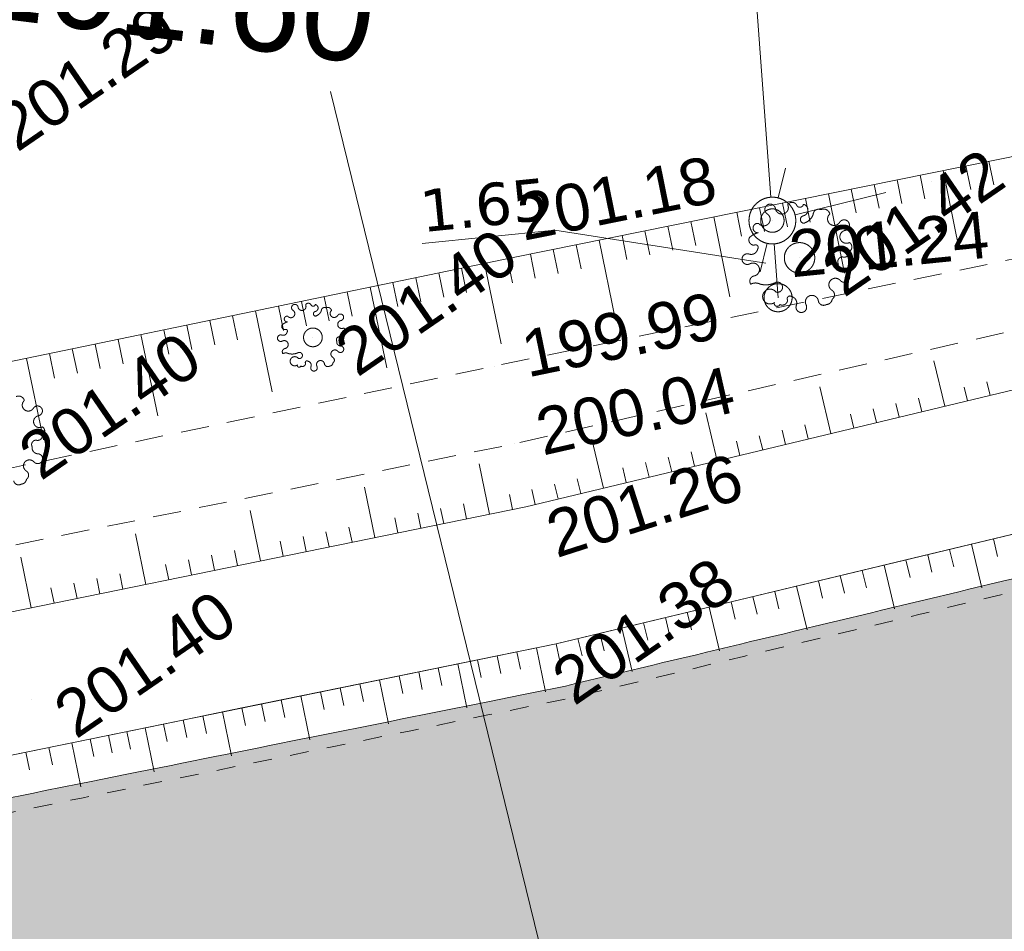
# Model space of a CAD drawing. Header units: millimetres. Extents: x -446952 to 537903, y -185749 to 168493.
# Tile 64 of 155: x -7689 to 13359, y 102304 to 121791. Entities that reach past the tile are written whole.
import ezdxf
from ezdxf.xclip import XClip

# ---------------------------------------------------------------- set-up
doc = ezdxf.new("R2010")
doc.units = ezdxf.units.MM
doc.header["$MEASUREMENT"] = 0
doc.header["$XCLIPFRAME"] = 0
for name, pattern in [('CHEMIN', [3000, 2000, -1000]), ('FOSSE', [1000, 600, -400]), ('Grille', [800, 400, -400]), ('Wipeout_Contour', [1000, 0, -1000])]:
    doc.linetypes.add(name, pattern=pattern)
for name, color, linetype in [('02 AF-17-0322 ZAE POMME- CHANTIER-2018-09-26_2_0000-VALORIS-NOUE DERIV BASSIN', 7, 'Continuous'), ('02 AF-17-0322 ZAE POMME- CHANTIER-2018-09-26_2_0000-VALORIS-NOUE DERIV BASSIN EAU MAX RETENTION', 7, 'Continuous'), ('02 AF-17-0322 ZAE POMME- CHANTIER-2018-09-26_2_02-PAP-EP TEXTE POUR 2000°', 7, 'Continuous'), ('02 AF-17-0322 ZAE POMME- CHANTIER-2018-09-26_2_2D - Dessins placés - Géomètre.2D', 7, 'Continuous'), ('02 AF-17-0322 ZAE POMME- CHANTIER-2018-09-26_2_X-PTS TOPO-TEXTE TOPOALT', 7, 'Continuous'), ('02 AF-17-0322 ZAE POMME- CHANTIER-2018-09-26_2_X-PTS TOPO-TOPOPOINT', 7, 'Continuous'), ('02 AF-17-0322 ZAE POMME- CHANTIER-2018-09-26_2_Y - FDP TOPO-COTATION', 7, 'Continuous'), ('02 AF-17-0322 ZAE POMME- CHANTIER-2018-09-26_2_Y - FDP TOPO-LIMITES', 7, 'Continuous'), ('02 AF-17-0322 ZAE POMME- CHANTIER-2018-09-26_2_Y - FDP TOPO-LIMITES_ 08115', 7, 'Continuous'), ('02 AF-17-0322 ZAE POMME- CHANTIER-2018-09-26_2_Y-FDP TOPO-TOP_AXE_FOSSE', 7, 'Continuous'), ('02 AF-17-0322 ZAE POMME- CHANTIER-2018-09-26_2_Y-FDP TOPO-TOP_BARBULE', 7, 'Continuous'), ('02 AF-17-0322 ZAE POMME- CHANTIER-2018-09-26_2_Y-FDP TOPO-TOP_BORNE', 7, 'Continuous'), ('02 AF-17-0322 ZAE POMME- CHANTIER-2018-09-26_2_Y-FDP TOPO-TOP_TALUS', 7, 'Continuous'), ('02 AF-17-0322 ZAE POMME- CHANTIER-2018-09-26_2_Y-FDP TOPO-TOP_VEGETATION_symb', 7, 'Continuous'), ('2D - Dessins placés - Géomètre.2D', 7, 'Continuous')]:
    doc.layers.add(name, color=color, linetype=linetype)
doc.styles.add('STYLE_GENERE_3', font='verdana.ttf')
doc.styles.add('STYLE_GENERE_4', font='txt')

# ---------------------------------------------------------------- blocks, each defined once
blk = doc.blocks.new('Dessin_1_2', base_point=(-56559339, -2771872408))
at = {"color": 254, "linetype": 'Wipeout_Contour', "lineweight": 0, "ltscale": 2094265.569888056}
blk.add_wipeout([(-446952, -185749), (537903, -185749), (537903, 168493), (-446952, 168064)], dxfattribs=at).dxf.layer = '02 AF-17-0322 ZAE POMME- CHANTIER-2018-09-26_2_2D - Dessins placés - Géomètre.2D'
at = {"layer": '02 AF-17-0322 ZAE POMME- CHANTIER-2018-09-26_2_0000-VALORIS-NOUE DERIV BASSIN EAU MAX RETENTION', "linetype": 'Continuous', "lineweight": 15}
blk.add_hatch(color=255, dxfattribs=at).paths.add_polyline_path([(-43836, 87490), (-43564, 87484), (-43337, 87480), (-43085, 87475), (-42310, 87463), (-41536, 87457), (-40610, 87458), (-40012, 87462), (-39077, 87470), (-38177, 87494), (-36770, 87536), (-35763, 87590), (-34263, 87683), (-33614, 87735), (-32734, 87810), (-31731, 87907), (-30760, 88007), (-29790, 88116), (-28823, 88233), (-27858, 88360), (-26896, 88496), (-26052, 88622), (-25210, 88755), (-24369, 88895), (-24301, 88911), (-24287, 88915), (-23359, 89076), (-22433, 89246), (-21509, 89425), (-20529, 89623), (-1920, 93460), (-1279, 93592), (-961, 93658), (-314, 93791), (-2, 93855), (650, 93990), (957, 94053), (1615, 94189), (1916, 94251), (2580, 94387), (2875, 94448), (3545, 94586), (3834, 94646), (4510, 94785), (4793, 94843), (5475, 94984), (5752, 95041), (6439, 95182), (6711, 95237), (7404, 95381), (7669, 95436), (8369, 95581), (8628, 95635), (9333, 95781), (9586, 95833), (10298, 95981), (10544, 96032), (11263, 96181), (11503, 96231), (12228, 96381), (12461, 96430), (13193, 96581), (13420, 96628), (14158, 96781), (14378, 96827), (15123, 96982), (15337, 97026), (16088, 97182), (16296, 97225), (17053, 97382), (17255, 97424), (17986, 97576), (18172, 97614), (18803, 97746), (18957, 97778), (19588, 97909), (19525, 98275), (18551, 104509), (18140, 107138), (17611, 110525), (17546, 110803), (17237, 110730), (17042, 110680), (16895, 110646), (16851, 110635), (16211, 110484), (16016, 110434), (15376, 110283), (15182, 110234), (14471, 110066), (14257, 110012), (13538, 109842), (13323, 109787), (12603, 109618), (12388, 109563), (11669, 109393), (11454, 109339), (10734, 109169), (10520, 109114), (9800, 108944), (9585, 108890), (8865, 108720), (8651, 108666), (7930, 108496), (7717, 108442), (6996, 108271), (6782, 108217), (6061, 108047), (5848, 107993), (5126, 107823), (4914, 107769), (4192, 107598), (3979, 107545), (3256, 107399), (3042, 107356), (2321, 107211), (2105, 107168), (1387, 107024), (1168, 106980), (452, 106836), (231, 106792), (-482, 106648), (-706, 106603), (-1417, 106460), (-1643, 106415), (-2351, 106273), (-2580, 106227), (-3286, 106085), (-3517, 106039), (-4220, 105897), (-4454, 105851), (-5186, 105703), (-5434, 105654), (-6164, 105507), (-6414, 105457), (-7142, 105311), (-7395, 105260), (-8119, 105114), (-8375, 105063), (-9097, 104918), (-9356, 104866), (-10074, 104722), (-10336, 104669), (-11052, 104525), (-11317, 104472), (-12030, 104329), (-12297, 104276), (-13007, 104133), (-13277, 104079), (-13985, 103936), (-14258, 103882), (-14962, 103740), (-15238, 103685), (-15940, 103544), (-16219, 103488), (-16917, 103348), (-17199, 103291), (-17895, 103151), (-18180, 103094), (-18873, 102955), (-19160, 102898), (-19850, 102759), (-20141, 102701), (-20828, 102563), (-21121, 102504), (-21805, 102366), (-22101, 102307), (-22783, 102170), (-23082, 102110), (-23760, 101974), (-24062, 101914), (-24698, 101786), (-24985, 101728), (-25618, 101601), (-25908, 101543), (-26538, 101416), (-26831, 101358), (-27314, 101261), (-27559, 101211), (-28117, 101069), (-28382, 101001), (-28938, 100859), (-29204, 100791), (-29758, 100650), (-30026, 100581), (-30654, 100421), (-30962, 100343), (-31587, 100183), (-31898, 100104), (-32520, 99945), (-32834, 99865), (-33453, 99706), (-33769, 99626), (-34386, 99468), (-34705, 99387), (-35338, 99225), (-35669, 99141), (-36389, 98957), (-36757, 98863), (-37653, 98634), (-38096, 98522), (-38952, 98536), (-39382, 98543), (-40087, 98555), (-40462, 98562), (-41054, 98571), (-41388, 98577), (-41881, 98585), (-42162, 98590), (-42164, 98590), (-42654, 98599), (-42937, 98603), (-43427, 98612), (-43711, 98617), (-44161, 98624), (-44167, 98181), (-44167, 98181), (-44167, 98181), (-44167, 98181), (-44167, 98180), (-43887, 90522), (-43886, 90522), (-43819, 88703), (-43823, 88464), (-43826, 88212)])
blk.add_hatch(color=255, dxfattribs=at).paths.add_polyline_path([(-43836, 87490), (-43564, 87484), (-43337, 87480), (-43085, 87475), (-42310, 87463), (-41536, 87457), (-40610, 87458), (-40012, 87462), (-39077, 87470), (-38177, 87494), (-36770, 87536), (-35763, 87590), (-34263, 87683), (-33614, 87735), (-32734, 87810), (-31731, 87907), (-30760, 88007), (-29790, 88116), (-28823, 88233), (-27858, 88360), (-26896, 88496), (-26052, 88622), (-25210, 88755), (-24369, 88895), (-24301, 88911), (-24287, 88915), (-23359, 89076), (-22433, 89246), (-21509, 89425), (-20529, 89623), (-1920, 93460), (-1279, 93592), (-961, 93658), (-314, 93791), (-2, 93855), (650, 93990), (957, 94053), (1615, 94189), (1916, 94251), (2580, 94387), (2875, 94448), (3545, 94586), (3834, 94646), (4510, 94785), (4793, 94843), (5475, 94984), (5752, 95041), (6439, 95182), (6711, 95237), (7404, 95381), (7669, 95436), (8369, 95581), (8628, 95635), (9333, 95781), (9586, 95833), (10298, 95981), (10544, 96032), (11263, 96181), (11503, 96231), (12228, 96381), (12461, 96430), (13193, 96581), (13420, 96628), (14158, 96781), (14378, 96827), (15123, 96982), (15337, 97026), (16088, 97182), (16296, 97225), (17053, 97382), (17255, 97424), (17986, 97576), (18172, 97614), (18803, 97746), (18957, 97778), (19588, 97909), (19525, 98275), (18551, 104509), (18140, 107138), (17611, 110525), (17546, 110803), (17237, 110730), (17042, 110680), (16895, 110646), (16851, 110635), (16211, 110484), (16016, 110434), (15376, 110283), (15182, 110234), (14471, 110066), (14257, 110012), (13538, 109842), (13323, 109787), (12603, 109618), (12388, 109563), (11669, 109393), (11454, 109339), (10734, 109169), (10520, 109114), (9800, 108944), (9585, 108890), (8865, 108720), (8651, 108666), (7930, 108496), (7717, 108442), (6996, 108271), (6782, 108217), (6061, 108047), (5848, 107993), (5126, 107823), (4914, 107769), (4192, 107598), (3979, 107545), (3256, 107399), (3042, 107356), (2321, 107211), (2105, 107168), (1387, 107024), (1168, 106980), (452, 106836), (231, 106792), (-482, 106648), (-706, 106603), (-1417, 106460), (-1643, 106415), (-2351, 106273), (-2580, 106227), (-3286, 106085), (-3517, 106039), (-4220, 105897), (-4454, 105851), (-5186, 105703), (-5434, 105654), (-6164, 105507), (-6414, 105457), (-7142, 105311), (-7395, 105260), (-8119, 105114), (-8375, 105063), (-9097, 104918), (-9356, 104866), (-10074, 104722), (-10336, 104669), (-11052, 104525), (-11317, 104472), (-12030, 104329), (-12297, 104276), (-13007, 104133), (-13277, 104079), (-13985, 103936), (-14258, 103882), (-14962, 103740), (-15238, 103685), (-15940, 103544), (-16219, 103488), (-16917, 103348), (-17199, 103291), (-17895, 103151), (-18180, 103094), (-18873, 102955), (-19160, 102898), (-19850, 102759), (-20141, 102701), (-20828, 102563), (-21121, 102504), (-21805, 102366), (-22101, 102307), (-22783, 102170), (-23082, 102110), (-23760, 101974), (-24062, 101914), (-24698, 101786), (-24985, 101728), (-25618, 101601), (-25908, 101543), (-26538, 101416), (-26831, 101358), (-27314, 101261), (-27559, 101211), (-28117, 101069), (-28382, 101001), (-28938, 100859), (-29204, 100791), (-29758, 100650), (-30026, 100581), (-30654, 100421), (-30962, 100343), (-31587, 100183), (-31898, 100104), (-32520, 99945), (-32834, 99865), (-33453, 99706), (-33769, 99626), (-34386, 99468), (-34705, 99387), (-35338, 99225), (-35669, 99141), (-36389, 98957), (-36757, 98863), (-37653, 98634), (-38096, 98522), (-38952, 98536), (-39382, 98543), (-40087, 98555), (-40462, 98562), (-41054, 98571), (-41388, 98577), (-41881, 98585), (-42162, 98590), (-42164, 98590), (-42654, 98599), (-42937, 98603), (-43427, 98612), (-43711, 98617), (-44161, 98624), (-44167, 98181), (-44167, 98181), (-44167, 98181), (-44167, 98181), (-44167, 98180), (-43887, 90522), (-43886, 90522), (-43819, 88703), (-43823, 88464), (-43826, 88212)])
at = {"layer": '02 AF-17-0322 ZAE POMME- CHANTIER-2018-09-26_2_0000-VALORIS-NOUE DERIV BASSIN', "color": 7, "linetype": 'Continuous', "lineweight": 15}
for p, q in [((12657, 110579), (12881, 109646)), ((13125, 110691), (13214, 110318)), ((11723, 110355), (11812, 109982)), ((12190, 110467), (12280, 110094)), ((10788, 110131), (11012, 109198)), ((11255, 110243), (11345, 109870)), ((9853, 109907), (9943, 109534)), ((10321, 110019), (10410, 109646)), ((8919, 109683), (9142, 108750)), ((9386, 109795), (9476, 109422)), ((7984, 109460), (8074, 109086)), ((8451, 109571), (8541, 109198)), ((7517, 109348), (7606, 108974)), ((6582, 109124), (6671, 108750)), ((7049, 109236), (7273, 108302)), ((5647, 108900), (5737, 108526)), ((6115, 109012), (6204, 108638)), ((4713, 108676), (4802, 108302)), ((5180, 108788), (5404, 107854)), ((3778, 108452), (3861, 108077)), ((4245, 108564), (4335, 108190)), ((2519, 108194), (2596, 107818)), ((2939, 108280), (3016, 107904)), ((3358, 108366), (3551, 107426)), ((1680, 108023), (1872, 107082)), ((2099, 108108), (2176, 107732)), ((840, 107851), (917, 107475)), ((1260, 107937), (1337, 107561)), ((-419, 107594), (-342, 107217)), ((1, 107679), (193, 106739)), ((421, 107765), (498, 107389)), ((-1258, 107422), (-1181, 107046)), ((-838, 107508), (-761, 107132)), ((-2517, 107164), (-2440, 106788)), ((-2097, 107250), (-2020, 106874)), ((-1678, 107336), (-1485, 106396)), ((-3356, 106993), (-3164, 106052)), ((-2937, 107079), (-2860, 106702)), ((-4615, 106735), (-4538, 106359)), ((-4196, 106821), (-4119, 106445)), ((-3776, 106907), (-3699, 106531)), ((-5399, 106575), (-5322, 106199)), ((-5007, 106655), (-4815, 105715)), ((-6575, 106335), (-6383, 105394)), ((-6183, 106415), (-6106, 106039)), ((-5791, 106495), (-5714, 106119)), ((-7555, 106135), (-7478, 105758)), ((-7065, 106235), (-6988, 105859))]:
    blk.add_line(p, q, dxfattribs=at)
at = {"layer": '02 AF-17-0322 ZAE POMME- CHANTIER-2018-09-26_2_0000-VALORIS-NOUE DERIV BASSIN', "color": 7, "linetype": 'Continuous', "lineweight": 15, "flags": 128}
for points in [[(91712, 125425), (73856, 123927), (55171, 122427), (36316, 118608), (17325, 114783), (3128, 111381), (-28411, 104933), (-38552, 102306), (-51293, 102476), (-73254, 103353), (-90002, 103813), (-113722, 106251), (-139344, 106901), (-162975, 107906), (-173992, 108148)], [(14994, 111139), (13125, 110691), (11255, 110243), (9386, 109795), (7517, 109348), (5647, 108900), (3778, 108452), (2099, 108108), (421, 107765), (-1258, 107422), (-2937, 107079), (-4615, 106735), (-6575, 106335), (-8534, 105934)], [(91957, 122435), (74101, 120937), (55590, 119451), (36910, 115667), (17971, 111853), (3778, 108451), (-27734, 102009), (-38190, 99301), (-51372, 99477), (-73355, 100354), (-90197, 100817), (-113914, 103255), (-139446, 103902), (-163072, 104907), (-174058, 105149)]]:
    blk.add_lwpolyline(points, dxfattribs=at)
at = {"layer": '02 AF-17-0322 ZAE POMME- CHANTIER-2018-09-26_2_0000-VALORIS-NOUE DERIV BASSIN', "color": 7, "linetype": 'Grille', "lineweight": 15, "flags": 128}
blk.add_lwpolyline([(15645, 110061), (15274, 109972), (13401, 109524), (11529, 109075), (9656, 108626), (7783, 108178), (5911, 107729), (4038, 107280), (2355, 106936), (673, 106592), (-1010, 106248), (-2692, 105904), (-4375, 105560), (-6334, 105159), (-8294, 104759), (-10253, 104358), (-12213, 103957), (-14172, 103557), (-16132, 103156), (-18091, 102756), (-20051, 102355), (-22010, 101954), (-23970, 101554), (-25640, 101212), (-27311, 100871), (-28515, 100567), (-29928, 100201), (-31486, 99798), (-33044, 99394), (-34602, 98990), (-35692, 98708), (-36781, 98426), (-39630, 98120), (-41393, 98143), (-43182, 98167), (-44457, 98184), (-46194, 98207), (-47931, 98231), (-49668, 98254), (-51404, 98277), (-52964, 98339), (-54523, 98401), (-56082, 98464), (-57641, 98526), (-59400, 98596), (-61160, 98666), (-62700, 98728), (-64558, 98802), (-65667, 98846), (-66777, 98891), (-66777, 98891)], dxfattribs=at)
at = {"layer": '02 AF-17-0322 ZAE POMME- CHANTIER-2018-09-26_2_0000-VALORIS-NOUE DERIV BASSIN EAU MAX RETENTION', "color": 255, "linetype": 'Continuous', "lineweight": 15, "flags": 128}
blk.add_lwpolyline([(13538, 109842), (13323, 109787), (12603, 109618), (12388, 109563), (11669, 109393), (11454, 109339), (10734, 109169), (10520, 109114), (9800, 108944), (9585, 108890), (8865, 108720), (8651, 108666), (7930, 108496), (7717, 108442), (6996, 108271), (6782, 108217), (6061, 108047), (5848, 107993), (5126, 107823), (4914, 107769), (4192, 107598), (3979, 107545), (3256, 107399), (3042, 107356), (2321, 107211), (2105, 107168), (1387, 107024), (1168, 106980), (452, 106836), (231, 106792), (-482, 106648), (-706, 106603), (-1417, 106460), (-1643, 106415), (-2351, 106273), (-2580, 106227), (-3286, 106085), (-3517, 106039), (-4220, 105897), (-4454, 105851), (-5186, 105703), (-5434, 105654), (-6164, 105507), (-6414, 105457), (-7142, 105311), (-7395, 105260), (-8119, 105114)], dxfattribs=at)
blk.add_lwpolyline([(13538, 109842), (13323, 109787), (12603, 109618), (12388, 109563), (11669, 109393), (11454, 109339), (10734, 109169), (10520, 109114), (9800, 108944), (9585, 108890), (8865, 108720), (8651, 108666), (7930, 108496), (7717, 108442), (6996, 108271), (6782, 108217), (6061, 108047), (5848, 107993), (5126, 107823), (4914, 107769), (4192, 107598), (3979, 107545), (3256, 107399), (3042, 107356), (2321, 107211), (2105, 107168), (1387, 107024), (1168, 106980), (452, 106836), (231, 106792), (-482, 106648), (-706, 106603), (-1417, 106460), (-1643, 106415), (-2351, 106273), (-2580, 106227), (-3286, 106085), (-3517, 106039), (-4220, 105897), (-4454, 105851), (-5186, 105703), (-5434, 105654), (-6164, 105507), (-6414, 105457), (-7142, 105311), (-7395, 105260), (-8119, 105114)], dxfattribs=at)
at = {"layer": '02 AF-17-0322 ZAE POMME- CHANTIER-2018-09-26_2_02-PAP-EP TEXTE POUR 2000°', "color": 30, "linetype": 'Continuous', "lineweight": 15, "true_color": 0xff6600, "flags": 128}
blk.add_lwpolyline([(-1045, 120253), (6317, 90238)], dxfattribs=at)
at = {"layer": '02 AF-17-0322 ZAE POMME- CHANTIER-2018-09-26_2_X-PTS TOPO-TOPOPOINT', "color": 14, "linetype": 'Continuous', "lineweight": 15, "true_color": 0xa80f02}
for p, q in [((8401, 117497), (8401, 117497)), ((2859, 116706), (2859, 116706)), ((8982, 116701), (8982, 116701)), ((8523, 115848), (8523, 115848)), ((-1421, 115000), (-1421, 115000)), ((2451, 114384), (2451, 114384)), ((2882, 112725), (2882, 112725)), ((3128, 111381), (3128, 111381)), ((3215, 107973), (3215, 107973)), ((-7435, 107263), (-7435, 107263))]:
    blk.add_line(p, q, dxfattribs=at)
at = {"layer": '02 AF-17-0322 ZAE POMME- CHANTIER-2018-09-26_2_Y - FDP TOPO-COTATION', "color": 14, "linetype": 'Continuous', "lineweight": 15, "true_color": 0xa80f02, "flags": 128}
blk.add_lwpolyline([(914, 117008), (3748, 117293), (8259, 116586)], dxfattribs=at)
at = {"layer": '02 AF-17-0322 ZAE POMME- CHANTIER-2018-09-26_2_Y - FDP TOPO-LIMITES', "color": 14, "linetype": 'Continuous', "lineweight": 15, "true_color": 0xa80f02, "flags": 128}
blk.add_lwpolyline([(8439, 117000), (8524, 115849)], dxfattribs=at)
at = {"layer": '02 AF-17-0322 ZAE POMME- CHANTIER-2018-09-26_2_Y - FDP TOPO-LIMITES_ 08115', "color": 14, "linetype": 'Continuous', "lineweight": 15, "true_color": 0xa80f02, "flags": 128}
blk.add_lwpolyline([(4654, 168260), (8366, 117997)], dxfattribs=at)
at = {"layer": '02 AF-17-0322 ZAE POMME- CHANTIER-2018-09-26_2_Y-FDP TOPO-TOP_AXE_FOSSE', "color": 14, "linetype": 'FOSSE', "lineweight": 15, "true_color": 0xa80f02, "flags": 128}
for points in [[(-173635, 111097), (-163208, 110641), (-138859, 109613), (-113461, 109923), (-89261, 106019), (-73175, 105871), (-51327, 104800), (-38712, 104081), (-28205, 107923), (2451, 114384), (16900, 117366), (36362, 122067), (55670, 125689), (74381, 127386), (91061, 129498), (118815, 130789), (135648, 132251), (150939, 132823), (169239, 134503), (186000, 134734), (199470, 135798), (221187, 136848), (237829, 137579), (253508, 138717), (266943, 141200), (285544, 145247), (298668, 146889), (320992, 150221), (335074, 152343), (352159, 155754), (362953, 157003), (370561, 158699), (372110, 158664)], [(-173543, 108848), (-163179, 108602), (-139093, 108086), (-113690, 108226), (-89791, 104497), (-51223, 103683), (-38572, 103163), (-27796, 106508), (2882, 112725), (36368, 120320), (55589, 123772), (74393, 125729), (91176, 127572), (118522, 129134), (136272, 130134), (151622, 131280), (169382, 132771), (186065, 133094), (198563, 134059), (221076, 135387), (237792, 135739), (253487, 137445), (267190, 139999), (285899, 143335), (299075, 145212), (321701, 149020), (335407, 151051), (353028, 154144), (363632, 155409), (370508, 157075), (372110, 158664), (373294, 156694)]]:
    blk.add_lwpolyline(points, dxfattribs=at)
at = {"layer": '02 AF-17-0322 ZAE POMME- CHANTIER-2018-09-26_2_Y-FDP TOPO-TOP_BARBULE', "color": 14, "linetype": 'Continuous', "lineweight": 15, "true_color": 0xa80f02}
for p, q in [((13029, 118765), (13132, 118259)), ((12049, 118567), (12391, 116876)), ((12539, 118666), (12642, 118159)), ((11069, 118368), (11172, 117860)), ((11559, 118468), (11662, 117960)), ((10089, 118170), (10192, 117661)), ((10579, 118269), (10682, 117761)), ((8619, 117872), (8722, 117362)), ((9109, 117972), (9212, 117462)), ((9599, 118071), (9943, 116372)), ((7639, 117674), (7742, 117163)), ((8129, 117773), (8232, 117262)), ((6658, 117475), (6762, 116963)), ((7149, 117575), (7494, 115869)), ((5678, 117277), (5782, 116764)), ((6168, 117376), (6272, 116864)), ((4698, 117079), (5045, 115366)), ((5188, 117178), (5292, 116664)), ((3718, 116880), (3822, 116365)), ((4208, 116979), (4312, 116465)), ((2738, 116681), (2845, 116166)), ((3228, 116781), (3332, 116266)), ((1759, 116478), (1866, 115963)), ((2249, 116580), (2604, 114863)), ((780, 116276), (887, 115760)), ((1269, 116377), (1376, 115861)), ((-200, 116073), (157, 114350)), ((290, 116174), (397, 115658)), ((-1668, 115768), (-1561, 115250)), ((-1179, 115870), (-1072, 115352)), ((-689, 115971), (-582, 115454)), ((-2648, 115566), (-2289, 113836)), ((-2158, 115667), (-2051, 115149)), ((-3627, 115363), (-3519, 114843)), ((-3137, 115464), (-3030, 114945)), ((-4606, 115160), (-4498, 114640)), ((-4116, 115261), (-4009, 114741)), ((-5585, 114957), (-5477, 114436)), ((-5096, 115059), (-4736, 113322)), ((-6564, 114754), (-6456, 114232)), ((-6075, 114856), (-5967, 114334)), ((-7544, 114552), (-7183, 112809)), ((-7054, 114653), (-6946, 114130)), ((12085, 113527), (11851, 114502)), ((9654, 112944), (9414, 113943)), ((12571, 113644), (12501, 113935)), ((13057, 113760), (12988, 114050)), ((11599, 113410), (11528, 113704)), ((10626, 113177), (10555, 113474)), ((11112, 113294), (11042, 113589)), ((7223, 112362), (6977, 113384)), ((10140, 113061), (10068, 113359)), ((9167, 112828), (9095, 113129)), ((4791, 111779), (4541, 112825)), ((8195, 112595), (8122, 112899)), ((8681, 112711), (8609, 113014)), ((7709, 112478), (7636, 112784)), ((6250, 112129), (6176, 112438)), ((6736, 112245), (6662, 112553)), ((2354, 111222), (2135, 112294)), ((5278, 111896), (5203, 112208)), ((5764, 112012), (5689, 112323)), ((4305, 111663), (4230, 111978)), ((-95, 110722), (-315, 111797)), ((3819, 111546), (3743, 111863)), ((2844, 111323), (2779, 111644)), ((3333, 111430), (3256, 111748)), ((1865, 111122), (1799, 111444)), ((-2544, 110221), (-2765, 111300)), ((395, 110822), (329, 111144)), ((885, 110922), (819, 111244)), ((1375, 111022), (1309, 111344)), ((-585, 110622), (-651, 110944)), ((-4994, 109720), (-5215, 110802)), ((-1564, 110421), (-1631, 110744)), ((-1075, 110521), (-1141, 110844)), ((-2054, 110321), (-2120, 110644)), ((-7443, 109219), (-7665, 110305)), ((-3524, 110021), (-3590, 110345)), ((-3034, 110121), (-3100, 110445)), ((-4504, 109820), (-4570, 110145)), ((-4014, 109921), (-4080, 110245)), ((-5483, 109620), (-5550, 109945)), ((-6463, 109420), (-6530, 109745)), ((-5973, 109520), (-6040, 109845)), ((-6953, 109320), (-7020, 109645))]:
    blk.add_line(p, q, dxfattribs=at)
at = {"layer": '02 AF-17-0322 ZAE POMME- CHANTIER-2018-09-26_2_Y-FDP TOPO-TOP_BORNE', "color": 14, "linetype": 'Continuous', "lineweight": 15, "true_color": 0xa80f02}
for p, q in [((8525, 117982), (8681, 118616)), ((8138, 116404), (8287, 117011))]:
    blk.add_line(p, q, dxfattribs=at)
for radius in [500, 250]:
    blk.add_circle((8401, 117497), radius, dxfattribs=at)
at = {"layer": '02 AF-17-0322 ZAE POMME- CHANTIER-2018-09-26_2_Y-FDP TOPO-TOP_BORNE', "color": 254, "linetype": 'Continuous', "lineweight": 15, "true_color": 0xcccccc}
blk.add_circle((8523, 115848), 300, dxfattribs=at)
at = {"layer": '02 AF-17-0322 ZAE POMME- CHANTIER-2018-09-26_2_Y-FDP TOPO-TOP_TALUS', "color": 14, "linetype": 'Continuous', "lineweight": 15, "true_color": 0xa80f02, "flags": 128}
for points in [[(-165864, 125293), (-168586, 118789), (-170194, 111881), (-163541, 111927), (-138745, 111694), (-113257, 111143), (-88799, 109037), (-73095, 108458), (-51160, 107676), (-27998, 110315), (2859, 116706), (16284, 119424), (36285, 124200), (55596, 127335), (74042, 129304), (91266, 130823), (118485, 132951), (134993, 133977), (150917, 135244), (169513, 136066), (186155, 136906), (199533, 137838), (221051, 138829), (232716, 139647)], [(-173992, 108148), (-162975, 107906), (-139344, 106901), (-113722, 106251), (-90002, 103813), (-73254, 103353), (-51293, 102476), (-38552, 102306), (-28411, 104933), (3128, 111381), (17325, 114783), (36316, 118608), (48994, 121176)]]:
    blk.add_lwpolyline(points, dxfattribs=at)
at = {"layer": '02 AF-17-0322 ZAE POMME- CHANTIER-2018-09-26_2_Y-FDP TOPO-TOP_TALUS', "color": 14, "linetype": 'CHEMIN', "lineweight": 15, "true_color": 0xa80f02, "flags": 128}
blk.add_lwpolyline([(8886, 117618), (11798, 118340)], dxfattribs=at)
at = {"layer": '02 AF-17-0322 ZAE POMME- CHANTIER-2018-09-26_2_Y-FDP TOPO-TOP_VEGETATION_symb', "color": 14, "linetype": 'Continuous', "lineweight": 15, "true_color": 0xa80f02}
for centre, radius in [((8982, 116701), 325), ((-1421, 115000), 200)]:
    blk.add_circle(centre, radius, dxfattribs=at)
for centre, radius, start, end in [((8822, 117775), 112, 31.3311, 146.0264), ((8354, 117735), 114, 122.8855, 236.5676), ((8354, 117735), 114, 9.2034, 122.8855), ((8604, 117775), 139, 189.2034, 287.8855), ((8604, 117775), 139, 287.8855, 26.5676), ((8990, 117858), 76.2, 198.9443, 350.2391), ((9036, 117722), 126, 280.8662, 76.6805), ((9388, 117626), 114, 64.5271, 178.2092), ((9497, 117607), 136, 12.6751, 116.2428), ((8215, 117523), 139, 317.8855, 56.5676), ((9080, 117520), 80.7, 105.1807, 281.8722), ((8993, 117729), 298, 288.5917, 340.5581), ((9720, 117532), 139, 130.845, 229.5271), ((9720, 117532), 139, 229.5271, 328.2092), ((9935, 117399), 114, 34.5271, 148.2092), ((9935, 117399), 114, 280.845, 34.5271), ((8215, 116807), 447, 105.2234, 133.085), ((8088, 117338), 99.9, 78.8358, 276.0121), ((8215, 117523), 139, 219.2034, 317.8855), ((9983, 117150), 139, 100.845, 199.5271), ((8013, 117084), 114, 154.5271, 268.2092), ((9983, 117150), 139, 199.5271, 298.2092), ((9989, 116933), 112, 302.9727, 57.668), ((7949, 116913), 139, 250.845, 349.5271), ((8041, 116923), 56.9, 321.2464, 124.1152), ((9936, 116829), 114, 250.845, 4.5271), ((7866, 116673), 114, 70.845, 184.5271), ((7866, 116673), 114, 184.5271, 298.2092), ((9903, 116618), 104, 92.3583, 207.86), ((7986, 116450), 139, 19.5271, 118.2092), ((7986, 116450), 139, 280.845, 19.5271), ((9948, 116544), 139, 169.5271, 268.2092), ((9940, 116291), 114, 334.5271, 88.2092), ((8033, 116202), 114, 100.845, 214.5271), ((9748, 116125), 139, 139.5271, 238.2092), ((9748, 116125), 139, 40.845, 139.5271), ((9940, 116291), 114, 220.845, 334.5271), ((8039, 115954), 209, 64.1181, 118.6182), ((8261, 116594), 471, 253.8932, 297.7486), ((8352, 115873), 159, 35.7158, 305.1897), ((8510, 116072), 109, 254.8995, 105.4725), ((9615, 115910), 114, 304.5271, 58.2092), ((8613, 115804), 114, 242.8855, 356.5676), ((8775, 115828), 56.9, 49.6048, 212.4736), ((8783, 115735), 139, 339.2034, 77.8855), ((9246, 115759), 139, 107.8855, 206.5676), ((9246, 115759), 139, 9.2034, 107.8855), ((9496, 115799), 114, 189.2034, 302.8855), ((9553, 115830), 127, 272.1486, 353.5436), ((-1807, 115636), 70.3, 122.8855, 236.5676), ((-1807, 115636), 70.3, 9.2034, 122.8855), ((-1893, 115506), 85.6, 317.8855, 56.5676), ((-1654, 115661), 85.6, 189.2034, 287.8855), ((-1654, 115661), 85.6, 287.8855, 26.5676), ((-1520, 115661), 69.1, 31.3311, 146.0264), ((-1416, 115712), 46.9, 198.9443, 350.2391), ((-1388, 115628), 77.7, 280.8662, 76.6805), ((-1414, 115632), 183, 288.5917, 340.5581), ((-1171, 115569), 70.3, 64.5271, 178.2092), ((-1104, 115558), 83.5, 12.6751, 116.2428), ((-967, 115511), 85.6, 130.845, 229.5271), ((8504, 115726), 62.3, 164.2629, 338.0851), ((9020, 115646), 114, 159.2034, 272.8855), ((9020, 115646), 114, 272.8855, 26.5676), ((-1971, 115392), 61.5, 78.8358, 276.0121), ((-1893, 115506), 85.6, 219.2034, 317.8855), ((-1360, 115504), 49.7, 105.1807, 281.8722), ((-967, 115511), 85.6, 229.5271, 328.2092), ((-834, 115429), 70.3, 34.5271, 148.2092), ((-805, 115276), 85.6, 100.845, 199.5271), ((-834, 115429), 70.3, 280.845, 34.5271), ((-2017, 115236), 70.3, 154.5271, 268.2092), ((-1893, 115065), 275, 105.2234, 133.085), ((-2000, 115136), 35, 321.2464, 124.1152), ((-805, 115276), 85.6, 199.5271, 298.2092), ((-802, 115142), 69.1, 302.9727, 57.668), ((-2108, 114983), 70.3, 70.845, 184.5271), ((-2108, 114983), 70.3, 184.5271, 298.2092), ((-2057, 115130), 85.6, 250.845, 349.5271), ((-2034, 114846), 85.6, 19.5271, 118.2092), ((-855, 114949), 63.9, 92.3583, 207.86), ((-834, 115079), 70.3, 250.8449, 4.5271), ((-2005, 114693), 70.3, 100.845, 214.5271), ((-2034, 114846), 85.6, 280.845, 19.5271), ((-950, 114646), 85.6, 40.845, 139.5271), ((-827, 114903), 85.6, 169.5271, 268.2092), ((-832, 114747), 70.3, 220.845, 334.5271), ((-832, 114747), 70.3, 334.5271, 88.2092), ((-2001, 114540), 128, 64.1181, 118.6182), ((-1865, 114934), 290, 253.8932, 297.7486), ((-1809, 114490), 98.1, 35.7158, 305.1897), ((-1712, 114613), 67.3, 254.8995, 105.4725), ((-1258, 114420), 85.6, 107.8855, 206.5676), ((-1258, 114420), 85.6, 9.2034, 107.8855), ((-950, 114646), 85.6, 139.5271, 238.2092), ((-1032, 114513), 70.3, 304.5271, 58.2092), ((-1716, 114400), 38.3, 164.2629, 338.0851), ((-1648, 114448), 70.3, 242.8855, 356.5676), ((-1548, 114463), 35, 49.6048, 212.4736), ((-1543, 114406), 85.6, 339.2034, 77.8855), ((-1398, 114350), 70.3, 159.2034, 272.8855), ((-1398, 114350), 70.3, 272.8855, 26.5676), ((-1105, 114445), 70.3, 189.2034, 302.8855), ((-1069, 114464), 78, 272.1486, 353.5436), ((-7712, 113621), 125, 12.6751, 116.2428), ((-7506, 113552), 128, 130.845, 229.5271), ((-7506, 113552), 128, 229.5271, 328.2092), ((-7308, 113429), 105, 34.5271, 148.2092), ((-7308, 113429), 105, 280.845, 34.5271), ((-7264, 113199), 128, 100.845, 199.5271), ((-7264, 113199), 128, 199.5271, 298.2092), ((-7258, 112998), 104, 302.9727, 57.668), ((-7307, 112903), 105, 250.845, 4.5271), ((-7338, 112708), 95.9, 92.3583, 207.86), ((-7296, 112640), 128, 169.5271, 268.2092), ((-7303, 112406), 105, 334.5271, 88.2092), ((-7480, 112253), 128, 139.5271, 238.2092), ((-7480, 112253), 128, 40.845, 139.5271), ((-7303, 112406), 105, 220.845, 334.5271), ((-7603, 112054), 105, 304.5271, 58.2092), ((-7713, 111952), 105, 189.2034, 302.8855), ((-7660, 111981), 117, 272.1486, 353.5436)]:
    blk.add_arc(centre, radius, start, end, dxfattribs=at)
at = {"layer": '02 AF-17-0322 ZAE POMME- CHANTIER-2018-09-26_2_02-PAP-EP TEXTE POUR 2000°', "color": 30, "linetype": 'Continuous', "lineweight": 15, "true_color": 0xff6600, "insert": (-47092, 131692), "char_height": 2000, "width": 51435.44, "attachment_point": 1, "rotation": 352.9642, "line_spacing_factor": 0.908346, "style": 'STYLE_GENERE_4'}
blk.add_mtext('\\A1;{\\pql;\\fArial|b0|i0|c0|p38;Rejet des EP du fossé projeté dans canal \\fArial|b0|i0|c0|p38;de dérivation tête de buse - fe : 201.60 }', dxfattribs=at)
at = {"layer": '02 AF-17-0322 ZAE POMME- CHANTIER-2018-09-26_2_X-PTS TOPO-TEXTE TOPOALT', "color": 14, "linetype": 'Continuous', "lineweight": 15, "true_color": 0xa80f02, "char_height": 1000, "style": 'STYLE_GENERE_4'}
for s, insert, attachment_point, rotation in [('\\A1;{\\pql;\\fArial|b0|i0|c0|p38;201.29}', (-8310, 119768), 1, 34.5271), ('\\A1;{\\pql;\\fArial|b0|i0|c0|p38;201.18}', (3086, 117049), 7, 11.4455), ('\\A1;{\\pql;\\fArial|b0|i0|c0|p38;201.42}', (9364, 116660), 1, 34.5271), ('\\A1;{\\pql;\\fArial|b0|i0|c0|p38;201.24}', (8716, 117278), 1, 5.7489), ('\\A1;{\\pql;\\fArial|b0|i0|c0|p38;201.40}', (-1039, 114959), 1, 34.5271), ('\\A1;{\\pql;\\fArial|b0|i0|c0|p38;199.99}', (3068, 114624), 4, 11.6605), ('\\A1;{\\pql;\\fArial|b0|i0|c0|p38;201.40}', (-7806, 112744), 1, 34.5271), ('\\A1;{\\pql;\\fArial|b0|i0|c0|p38;200.04}', (3385, 112952), 4, 12.7802), ('\\A1;{\\pql;\\fArial|b0|i0|c0|p38;201.26}', (3481, 111231), 1, 17.803), ('\\A1;{\\pql;\\fArial|b0|i0|c0|p38;201.38}', (3596, 107932), 1, 34.5271), ('\\A1;{\\pql;\\fArial|b0|i0|c0|p38;201.40}', (-7054, 107222), 1, 34.5271)]:
    blk.add_mtext(s, dxfattribs=dict(at, insert=insert, attachment_point=attachment_point, rotation=rotation))
at = {"layer": '02 AF-17-0322 ZAE POMME- CHANTIER-2018-09-26_2_Y - FDP TOPO-COTATION', "color": 14, "linetype": 'Continuous', "lineweight": 15, "true_color": 0xa80f02, "insert": (920, 117230), "char_height": 900, "attachment_point": 7, "rotation": 5.7489, "style": 'STYLE_GENERE_3'}
blk.add_mtext('\\A1;{\\pql;\\fVerdana|b0|i0|c0|p38;1.65}', dxfattribs=at)

msp = doc.modelspace()

# ---------------------------------------------------------------- block references
at = {"layer": '2D - Dessins placés - Géomètre.2D', "color": 7, "linetype": 'Continuous', "lineweight": 40}
ref = msp.add_blockref('Dessin_1_2', (-56559339, -2771872408), dxfattribs=at)
XClip(ref).set_block_clipping_path([(-446952.2139278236, -185748.9586169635), (537903.0822630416, -185748.9586169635), (537903.0822630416, 168492.6257651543), (-446952.2139278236, 168063.6339895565)])

doc.saveas('drawing.dxf')
